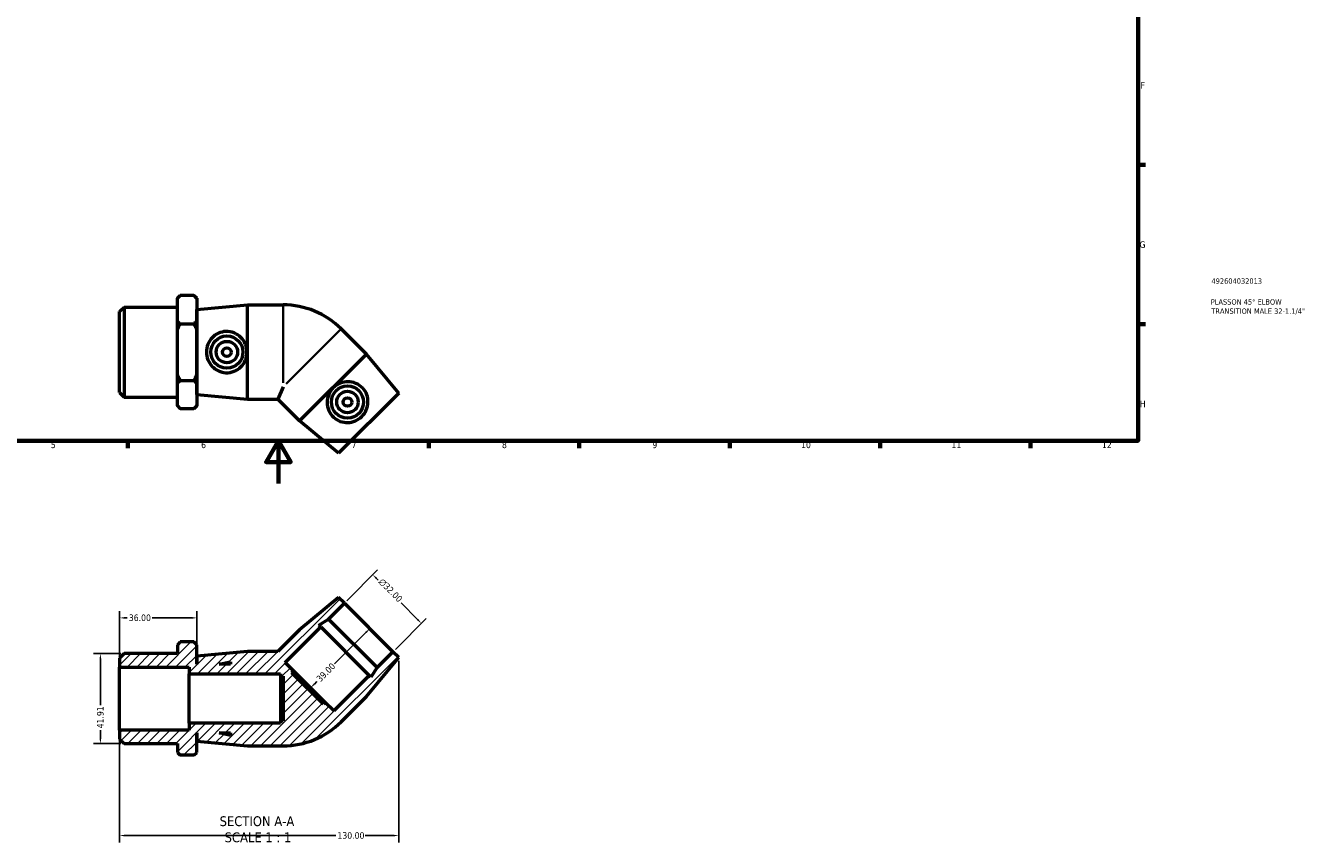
# Model space of a CAD drawing. Header units: millimetres. Extents: x 0 to 899, y -167 to 594.
# Tile 2 of 3: x 303 to 899, y -167 to 213. Entities that reach past the tile are written whole.
import ezdxf

# ---------------------------------------------------------------- set-up
doc = ezdxf.new("R2010")
doc.units = ezdxf.units.MM
for name, color, linetype, lineweight in [('Border (ANSI)', 7, 'Continuous', 70), ('Dimension (ANSI)', 7, 'Continuous', 25), ('Hatch (ANSI)', 7, 'Continuous', 18), ('Symbol (ANSI)', 7, 'Continuous', 25), ('Title (ISO)', 7, 'Continuous', 50), ('Visible (ANSI)', 7, 'Continuous', 50), ('Visible Narrow (ANSI)', 7, 'Continuous', 35)]:
    doc.layers.add(name, color=color, linetype=linetype, lineweight=lineweight)
doc.styles.add('Label Text (ANSI)', font='tahoma.ttf')
doc.styles.add('Note Text (ANSI)', font='tahoma.ttf')
doc.styles.add('Note Text (ISO)', font='tahoma.ttf')
doc.dimstyles.new('Default - mm (ANSI)', dxfattribs={"dimtxt": 3.048, "dimasz": 2.5, "dimexe": 3.175, "dimexo": 1.6002, "dimgap": 0.8, "dimtad": 0, "dimtoh": 1, "dimrnd": 1e-08, "dimzin": 4, "dimdsep": 46, "dimtxsty": 'Note Text (ANSI)', "dimcen": 0.09, "dimdle": 10, "dimclrd": 256, "dimclre": 256, "dimclrt": 256, "dimadec": 1, "dimazin": 1, "dimtfac": 1, "dimtofl": 0, "dimtmove": 0, "dimatfit": 3, "dimfxl": 1, "dimtolj": 1, "dimtzin": 4, "dimlwd": -1, "dimlwe": -1, "dimarcsym": 0})

# ---------------------------------------------------------------- blocks, each defined once
blk = doc.blocks.new('Borders Default Border')
at = {"layer": 'Border (ANSI)'}
for p, q in [((821, 148.5), (824.45, 148.5)), ((821, 74.25), (824.45, 74.25)), ((350.42, 20), (350.42, 16.55)), ((490.58, 20), (490.58, 16.55)), ((560.67, 20), (560.67, 16.55)), ((630.75, 20), (630.75, 16.55)), ((700.83, 20), (700.83, 16.55)), ((770.92, 20), (770.92, 16.55))]:
    blk.add_line(p, q, dxfattribs=at)
at = {"layer": 'Border (ANSI)', "flags": 128}
for points in [[(20, 20), (20, 574), (821, 574), (821, 20), (20, 20)], [(420.5, 0), (420.5, 20), (414.73, 10), (426.27, 10), (420.5, 20)]]:
    blk.add_lwpolyline(points, dxfattribs=at)
at = {"layer": 'Border (ANSI)', "color": 230, "true_color": 0xff0080, "attachment_point": 7, "style": 'Note Text (ANSI)'}
for s, insert, char_height in [('F', (822.14, 184.1), 3.05), ('G', (821.66, 109.79), 3.05), ('H', (821.81, 35.6), 3.05), ('5', (314.48, 16.49), 3.05), ('6', (384.49, 16.49), 3.05), ('7', (454.6, 16.55), 3.05), ('8', (524.63, 16.48), 3.05), ('9', (594.7, 16.49), 3.05), ('10', (663.96, 16.49), 3.048), ('11', (734.04, 16.55), 3.048), ('12', (804.13, 16.55), 3.048)]:
    blk.add_mtext(s, dxfattribs=dict(at, insert=insert, char_height=char_height))
blk = doc.blocks.new('Title Blocks ISO')
at = {"layer": 'Title (ISO)', "color": 232, "true_color": 0xca0064, "style": 'Note Text (ISO)'}
for tag, p in [('PART_NUMBER_001', (34.16, 73.13)), ('DESCRIPTION_001', (33.84, 63.4)), ('DESCRIPTION_002', (34.09, 59.12))]:
    blk.add_attdef(tag, p, '', height=2.5, dxfattribs=at)
blk = doc.blocks.new('*D7')
at = {"layer": 'Defpoints', "color": 0, "transparency": 16777216}
for p in [(348.63, -79.23), (337.56, -121.14), (348.63, -121.14)]:
    blk.add_point(p, dxfattribs=at)
at = {"layer": 'Dimension (ANSI)', "transparency": 16777216}
for p, q in [((347.03, -79.23), (334.39, -79.23)), ((337.56, -81.73), (337.56, -103.23)), ((337.56, -118.64), (337.56, -114.84)), ((347.03, -121.14), (334.39, -121.14))]:
    blk.add_line(p, q, dxfattribs=at)
for points in [[(337.14, -81.73), (337.98, -81.73), (337.56, -79.23)], [(337.14, -118.64), (337.98, -118.64), (337.56, -121.14)]]:
    blk.add_solid(points, dxfattribs=at)
at = {"layer": 'Dimension (ANSI)', "color": 230, "true_color": 0xff0080, "transparency": 16777216, "insert": (335.98, -114.04), "char_height": 3.048, "attachment_point": 1, "rotation": 90, "style": 'Note Text (ANSI)'}
blk.add_mtext('\\A1;41.91', dxfattribs=at)
blk = doc.blocks.new('*D8')
at = {"layer": 'Defpoints', "color": 0, "transparency": 16777216}
for p in [(346.53, -62.56), (382.53, -80.38), (346.53, -85.51)]:
    blk.add_point(p, dxfattribs=at)
at = {"layer": 'Dimension (ANSI)', "transparency": 16777216}
for p, q in [((346.53, -83.91), (346.53, -59.39)), ((382.53, -78.78), (382.53, -59.39)), ((349.03, -62.56), (350.01, -62.56)), ((380.03, -62.56), (361.67, -62.56))]:
    blk.add_line(p, q, dxfattribs=at)
for points in [[(349.03, -62.14), (349.03, -62.98), (346.53, -62.56)], [(380.03, -62.14), (380.03, -62.98), (382.53, -62.56)]]:
    blk.add_solid(points, dxfattribs=at)
at = {"layer": 'Dimension (ANSI)', "color": 230, "true_color": 0xff0080, "transparency": 16777216, "insert": (350.81, -60.97), "char_height": 3.048, "attachment_point": 1, "style": 'Note Text (ANSI)'}
blk.add_mtext('\\A1;36.00', dxfattribs=at)
blk = doc.blocks.new('*D9')
at = {"layer": 'Defpoints', "color": 0, "transparency": 16777216}
for p in [(464.48, -42.47), (451.22, -55.73), (473.84, -78.36)]:
    blk.add_point(p, dxfattribs=at)
at = {"layer": 'Dimension (ANSI)', "transparency": 16777216}
for p, q in [((452.35, -54.6), (466.72, -40.23)), ((466.25, -44.24), (466.91, -44.91)), ((485.34, -63.33), (477.62, -55.62)), ((474.98, -77.23), (489.35, -62.85))]:
    blk.add_line(p, q, dxfattribs=at)
for points in [[(466.54, -43.94), (465.95, -44.53), (464.48, -42.47)], [(485.63, -63.04), (485.04, -63.62), (487.11, -65.1)]]:
    blk.add_solid(points, dxfattribs=at)
at = {"layer": 'Dimension (ANSI)', "color": 230, "true_color": 0xff0080, "transparency": 16777216, "insert": (469.1, -43.85), "char_height": 3.048, "attachment_point": 1, "rotation": 315, "style": 'Note Text (ANSI)'}
blk.add_mtext('\\A1;\\fAIGDT|b0|i0;\\H3.0480;\\ln\\fTahoma|b0|i0;\\H3.0480;32.00', dxfattribs=at)
blk = doc.blocks.new('*D10')
at = {"layer": 'Defpoints', "color": 0, "transparency": 16777216}
for p in [(462.53, -67.05), (434.95, -94.62), (435.48, -95.15)]:
    blk.add_point(p, dxfattribs=at)
at = {"layer": 'Dimension (ANSI)', "transparency": 16777216}
for p, q in [((461.29, -69.34), (446.67, -83.96)), ((437.25, -93.38), (438.43, -92.2))]:
    blk.add_line(p, q, dxfattribs=at)
for points in [[(461, -69.05), (461.59, -69.64), (463.06, -67.57)], [(436.95, -93.09), (437.54, -93.68), (435.48, -95.15)]]:
    blk.add_solid(points, dxfattribs=at)
at = {"layer": 'Dimension (ANSI)', "color": 230, "true_color": 0xff0080, "transparency": 16777216, "insert": (437.87, -90.51), "char_height": 3.048, "attachment_point": 1, "rotation": 45, "style": 'Note Text (ANSI)'}
blk.add_mtext('\\A1;39.00', dxfattribs=at)
blk = doc.blocks.new('*D11')
at = {"layer": 'Defpoints', "color": 0, "transparency": 16777216}
for p in [(476.53, -81.05), (346.53, -114.85), (476.53, -164)]:
    blk.add_point(p, dxfattribs=at)
at = {"layer": 'Dimension (ANSI)', "transparency": 16777216}
for p, q in [((476.53, -82.65), (476.53, -167.17)), ((346.53, -116.45), (346.53, -167.17)), ((349.03, -164), (447.19, -164)), ((474.03, -164), (460.87, -164))]:
    blk.add_line(p, q, dxfattribs=at)
for points in [[(349.03, -163.58), (349.03, -164.41), (346.53, -164)], [(474.03, -163.58), (474.03, -164.41), (476.53, -164)]]:
    blk.add_solid(points, dxfattribs=at)
at = {"layer": 'Dimension (ANSI)', "color": 230, "true_color": 0xff0080, "transparency": 16777216, "insert": (447.99, -162.41), "char_height": 3.048, "attachment_point": 1, "style": 'Note Text (ANSI)'}
blk.add_mtext('\\A1;130.00', dxfattribs=at)

msp = doc.modelspace()

# ---------------------------------------------------------------- hatches: boundary and pattern name
at = {"layer": 'Hatch (ANSI)'}
h = msp.add_hatch(dxfattribs=at)
h.set_pattern_fill('ANSI31', color=256, scale=25.4, style=0)
h.set_pattern_definition([(45, (0, 0), (-2.245064, 2.245064), [])])
edge = h.paths.add_edge_path()
edge.add_line((430.357, -68.106), (420.281, -78.182))
edge.add_line((420.281, -78.182), (406.031, -78.182))
edge.add_line((406.031, -78.182), (382.531, -80.382))
edge.add_line((382.531, -80.382), (382.531, -84.182))
edge.add_line((382.531, -84.182), (382.431, -84.182))
edge.add_line((382.431, -84.182), (382.431, -75.102))
edge.add_line((382.431, -75.102), (381.111, -73.782))
edge.add_line((381.111, -73.782), (374.751, -73.782))
edge.add_line((374.751, -73.782), (373.431, -75.102))
edge.add_line((373.431, -75.102), (373.431, -79.227))
edge.add_line((373.431, -79.227), (348.627, -79.227))
edge.add_line((348.627, -79.227), (346.531, -81.323))
edge.add_line((346.531, -81.323), (346.531, -85.514))
edge.add_line((346.531, -85.514), (378.931, -85.514))
edge.add_line((378.931, -85.514), (378.931, -88.682))
edge.add_line((378.931, -88.682), (421.531, -88.682))
edge.add_line((421.531, -88.682), (421.531, -89.782))
edge.add_line((421.531, -89.782), (422.701, -89.782))
edge.add_line((422.701, -89.782), (422.701, -110.582))
edge.add_line((422.701, -110.582), (421.531, -110.582))
edge.add_line((421.531, -110.582), (421.531, -111.682))
edge.add_line((421.531, -111.682), (378.931, -111.682))
edge.add_line((378.931, -111.682), (378.931, -114.851))
edge.add_line((378.931, -114.851), (346.531, -114.851))
edge.add_line((346.531, -114.851), (346.531, -119.042))
edge.add_line((346.531, -119.042), (348.627, -121.137))
edge.add_line((348.627, -121.137), (373.431, -121.137))
edge.add_line((373.431, -121.137), (373.431, -125.262))
edge.add_line((373.431, -125.262), (374.751, -126.582))
edge.add_line((374.751, -126.582), (381.111, -126.582))
edge.add_line((381.111, -126.582), (382.431, -125.262))
edge.add_line((382.431, -125.262), (382.431, -116.182))
edge.add_line((382.431, -116.182), (382.531, -116.182))
edge.add_line((382.531, -116.182), (382.531, -119.982))
edge.add_line((382.531, -119.982), (406.031, -122.182))
edge.add_line((406.031, -122.182), (422.701, -122.182))
edge.add_ellipse((422.701, -84.025), major_axis=(0, -38.157), ratio=1, start_angle=0, end_angle=45)
edge.add_line((449.682, -111.006), (461.47, -99.219))
edge.add_line((461.47, -99.219), (476.531, -81.046))
edge.add_line((476.531, -81.046), (473.844, -78.359))
edge.add_line((473.844, -78.359), (466.49, -85.713))
edge.add_line((466.49, -85.713), (463.595, -90.172))
edge.add_line((463.595, -90.172), (462.813, -89.39))
edge.add_line((462.813, -89.39), (446.267, -105.936))
edge.add_line((446.267, -105.936), (442.307, -101.977))
edge.add_line((442.307, -101.977), (441.48, -102.804))
edge.add_line((441.48, -102.804), (426.772, -88.096))
edge.add_line((426.772, -88.096), (427.599, -87.269))
edge.add_line((427.599, -87.269), (423.64, -83.309))
edge.add_line((423.64, -83.309), (440.186, -66.763))
edge.add_line((440.186, -66.763), (439.404, -65.981))
edge.add_line((439.404, -65.981), (443.863, -63.086))
edge.add_line((443.863, -63.086), (451.217, -55.732))
edge.add_line((451.217, -55.732), (448.53, -53.045))
edge.add_line((448.53, -53.045), (430.357, -68.106))
h.paths.add_polyline_path([(398.131, -117.288), (392.931, -116.182), (398.131, -116.182)], flags=0)
h.paths.add_polyline_path([(392.931, -84.182), (398.131, -83.077), (398.131, -84.182)], flags=0)

# ---------------------------------------------------------------- linework, layer by layer
at = {"layer": 'Visible (ANSI)'}
for p, q in [((373.431, 86.37), (374.751, 87.69)), ((373.431, 86.244), (373.431, 86.37)), ((373.431, 75.935), (373.431, 86.244)), ((381.111, 87.69), (374.751, 87.69)), ((382.431, 86.37), (381.111, 87.69)), ((382.431, 86.37), (382.431, 86.244)), ((382.431, 86.244), (382.431, 75.935)), ((346.531, 80.149), (348.627, 82.245)), ((346.531, 42.43), (346.531, 80.149)), ((348.627, 82.245), (348.627, 40.335)), ((348.627, 82.245), (373.431, 82.245)), ((382.531, 81.09), (406.031, 83.29)), ((382.531, 41.49), (382.531, 81.09)), ((406.031, 39.29), (406.031, 83.29)), ((406.031, 83.29), (422.701, 83.29)), ((373.431, 71.599), (373.431, 75.935)), ((373.431, 50.98), (373.431, 71.599)), ((374.751, 74.49), (381.111, 74.49)), ((382.431, 77.29), (382.531, 77.29)), ((382.431, 75.935), (382.431, 71.599)), ((382.431, 71.599), (382.431, 50.98)), ((461.47, 60.326), (449.682, 72.114)), ((461.47, 60.326), (430.357, 29.214)), ((476.531, 42.154), (461.47, 60.326)), ((373.431, 46.644), (373.431, 50.98)), ((374.751, 48.09), (381.111, 48.09)), ((382.431, 50.98), (382.431, 46.644)), ((346.531, 42.43), (348.627, 40.335)), ((373.431, 36.335), (373.431, 46.644)), ((382.431, 46.644), (382.431, 36.335)), ((382.431, 45.29), (382.531, 45.29)), ((422.701, 45.133), (420.281, 39.29)), ((476.531, 42.154), (448.53, 14.152)), ((348.627, 40.335), (373.431, 40.335)), ((373.431, 36.21), (373.431, 36.335)), ((373.431, 36.21), (374.751, 34.89)), ((382.431, 36.21), (381.111, 34.89)), ((382.431, 36.335), (382.431, 36.21)), ((382.531, 41.49), (406.031, 39.29)), ((406.031, 39.29), (420.281, 39.29)), ((430.357, 29.214), (420.281, 39.29)), ((381.111, 34.89), (374.751, 34.89)), ((448.53, 14.152), (430.357, 29.214)), ((448.53, -53.045), (430.357, -68.106)), ((451.217, -55.732), (448.53, -53.045)), ((443.863, -63.086), (451.217, -55.732)), ((451.217, -55.732), (473.844, -78.359)), ((439.404, -65.981), (443.863, -63.086)), ((443.863, -63.086), (466.49, -85.713)), ((430.357, -68.106), (420.281, -78.182)), ((423.64, -83.309), (440.186, -66.763)), ((440.186, -66.763), (439.404, -65.981)), ((440.186, -66.763), (462.813, -89.39)), ((374.751, -73.782), (373.431, -75.102)), ((373.431, -75.102), (373.431, -79.227)), ((381.111, -73.782), (374.751, -73.782)), ((382.431, -75.102), (381.111, -73.782)), ((382.431, -84.182), (382.431, -75.102)), ((348.627, -79.227), (346.531, -81.323)), ((346.531, -81.323), (346.531, -85.514)), ((373.431, -79.227), (348.627, -79.227)), ((406.031, -78.182), (382.531, -80.382)), ((382.531, -80.382), (382.531, -84.182)), ((392.931, -84.182), (398.131, -83.077)), ((398.131, -83.077), (398.131, -84.182)), ((420.281, -78.182), (406.031, -78.182)), ((427.599, -87.269), (423.64, -83.309)), ((461.47, -99.219), (476.531, -81.046)), ((473.844, -78.359), (466.49, -85.713)), ((476.531, -81.046), (473.844, -78.359)), ((346.531, -85.514), (378.931, -85.514)), ((346.531, -114.851), (346.531, -85.514)), ((378.931, -85.514), (378.931, -88.682)), ((378.931, -88.682), (421.531, -88.682)), ((378.931, -111.682), (378.931, -88.682)), ((382.531, -84.182), (382.431, -84.182)), ((398.131, -84.182), (392.931, -84.182)), ((421.531, -88.682), (421.531, -89.782)), ((426.772, -88.096), (427.599, -87.269)), ((441.48, -102.804), (426.772, -88.096)), ((442.307, -101.977), (427.599, -87.269)), ((462.813, -89.39), (446.267, -105.936)), ((463.595, -90.172), (462.813, -89.39)), ((466.49, -85.713), (463.595, -90.172)), ((421.531, -89.782), (422.701, -89.782)), ((421.531, -89.782), (421.531, -110.582)), ((422.701, -89.782), (422.701, -110.582)), ((449.682, -111.006), (461.47, -99.219)), ((442.307, -101.977), (441.48, -102.804)), ((446.267, -105.936), (442.307, -101.977)), ((421.531, -111.682), (378.931, -111.682)), ((378.931, -111.682), (378.931, -114.851)), ((422.701, -110.582), (421.531, -110.582)), ((421.531, -110.582), (421.531, -111.682)), ((378.931, -114.851), (346.531, -114.851)), ((346.531, -114.851), (346.531, -119.042)), ((346.531, -119.042), (348.627, -121.137)), ((382.431, -125.262), (382.431, -116.182)), ((382.431, -116.182), (382.531, -116.182)), ((382.531, -116.182), (382.531, -119.982)), ((398.131, -117.288), (392.931, -116.182)), ((392.931, -116.182), (398.131, -116.182)), ((398.131, -116.182), (398.131, -117.288)), ((348.627, -121.137), (373.431, -121.137)), ((373.431, -121.137), (373.431, -125.262)), ((373.431, -125.262), (374.751, -126.582)), ((381.111, -126.582), (382.431, -125.262)), ((382.531, -119.982), (406.031, -122.182)), ((406.031, -122.182), (422.701, -122.182)), ((381.111, -126.582), (374.751, -126.582))]:
    msp.add_line(p, q, dxfattribs=at)
for centre, radius in [((396.494, 61.29), 7.5), ((396.494, 61.29), 5), ((396.494, 61.29), 2), ((452.658, 38.026), 7.5), ((452.658, 38.026), 5), ((452.658, 38.026), 2)]:
    msp.add_circle(centre, radius, dxfattribs=at)
for centre, start, end in [((422.701, 45.133), 45, 90), ((422.701, -84.025), 270, 315)]:
    msp.add_arc(centre, 38.157, start, end, dxfattribs=at)
for points in [[(373.431, 86.244), (374.01, 86.948), (374.751, 87.69)], [(381.111, 87.69), (381.852, 86.948), (382.431, 86.244)], [(374.751, 74.49), (374.01, 75.231), (373.431, 75.935)], [(373.431, 71.599), (374.01, 73.007), (374.751, 74.49)], [(382.431, 75.935), (381.852, 75.231), (381.111, 74.49)], [(381.111, 74.49), (381.852, 73.007), (382.431, 71.599)], [(374.751, 48.09), (374.01, 49.572), (373.431, 50.98)], [(373.431, 46.644), (374.01, 47.348), (374.751, 48.09)], [(382.431, 50.98), (381.852, 49.572), (381.111, 48.09)], [(381.111, 48.09), (381.852, 47.348), (382.431, 46.644)], [(374.751, 34.89), (374.01, 35.631), (373.431, 36.335)], [(382.431, 36.335), (381.852, 35.631), (381.111, 34.89)]]:
    msp.add_rational_spline(points, [1, 1.00158000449, 1], degree=2, dxfattribs=at)
for points in [[(396.013, 51.679), (394.851, 51.729), (393.624, 52.017), (391.397, 53.055), (390.395, 53.804), (388.819, 55.489), (388.135, 56.547), (387.226, 58.858), (387.001, 60.111), (387.001, 62.468), (387.226, 63.722), (388.135, 66.033), (388.819, 67.091), (390.395, 68.776), (391.397, 69.525), (393.624, 70.563), (394.851, 70.85), (397.29, 70.954), (398.624, 70.731), (401.052, 69.759), (402.148, 69.012), (403.853, 67.301), (404.591, 66.227), (405.581, 63.844), (405.833, 62.533), (405.833, 60.046), (405.581, 58.735), (404.591, 56.352), (403.853, 55.279), (402.148, 53.567), (401.052, 52.82), (398.624, 51.848), (397.29, 51.625), (396.013, 51.679)], [(459.793, 44.481), (460.58, 43.624), (461.244, 42.554), (462.085, 40.245), (462.263, 39.007), (462.186, 36.701), (461.922, 35.469), (460.931, 33.192), (460.203, 32.146), (458.537, 30.48), (457.491, 29.753), (455.214, 28.762), (453.982, 28.497), (451.676, 28.42), (450.438, 28.599), (448.13, 29.44), (447.059, 30.104), (445.261, 31.755), (444.475, 32.856), (443.445, 35.26), (443.199, 36.563), (443.203, 38.979), (443.441, 40.26), (444.425, 42.645), (445.175, 43.75), (446.933, 45.509), (448.038, 46.258), (450.424, 47.243), (451.704, 47.48), (454.12, 47.484), (455.423, 47.238), (457.827, 46.209), (458.929, 45.423), (459.793, 44.481)]]:
    msp.add_open_spline(points, degree=3, knots=[0, 0, 0, 0, 0.3502163, 0.3502163, 0.7004326, 0.7004326, 1.053926, 1.053926, 1.4074195, 1.4074195, 1.760913, 1.760913, 2.1144064, 2.1144064, 2.4646227, 2.4646227, 2.814839, 2.814839, 3.1994647, 3.1994647, 3.5840903, 3.5840903, 3.9571828, 3.9571828, 4.3302752, 4.3302752, 4.7033677, 4.7033677, 5.0764601, 5.0764601, 5.4610858, 5.4610858, 5.8457114, 5.8457114, 5.8457114, 5.8457114], dxfattribs=at)
at = {"layer": 'Visible Narrow (ANSI)'}
for p, q in [((422.701, 47.033), (422.701, 83.132)), ((449.571, 72.002), (424.045, 46.476))]:
    msp.add_line(p, q, dxfattribs=at)

# ---------------------------------------------------------------- block references
msp.add_blockref('Borders Default Border', (0, 0))
msp.add_blockref('Title Blocks ISO', (821, 20)).add_auto_attribs({'PART_NUMBER_001': '492604032013', 'DESCRIPTION_001': 'PLASSON 45° ELBOW', 'DESCRIPTION_002': 'TRANSITION MALE 32-1.1/4"'})

# ---------------------------------------------------------------- texts
at = {"layer": 'Symbol (ANSI)', "char_height": 4.572, "attachment_point": 7, "style": 'Label Text (ANSI)'}
for s, insert in [('SECTION A-A', (393.107, -159.665)), ('SCALE 1 : 1', (395.426, -167.178))]:
    msp.add_mtext(s, dxfattribs=dict(at, insert=insert))

# ---------------------------------------------------------------- dimensions: what is measured, and where the dimension line sits
at = {"layer": 'Dimension (ANSI)'}
dim = msp.add_linear_dim(base=(464.478, -42.471), p1=(473.844, -78.359), p2=(451.217, -55.732), angle=315, text='\\fAIGDT|b0|i0;\\H3.0480;\\ln\\fTahoma|b0|i0;\\H3.0480;<>', dimstyle='Default - mm (ANSI)', override={"dimtoh": 0, "dimdec": 2, "dimtp": 0, "dimtm": 0, "dimtdec": 2, "dimatfit": 1}, dxfattribs=at)
dim.commit()
dim.dimension.update_dxf_attribs({"geometry": '*D9', "text_midpoint": (472.268, -50.261), "dimtype": 160})
for base, p1, p2, angle, override, picture, middle in [((346.531, -62.56), (382.531, -80.382), (346.531, -85.514), 180, {"dimtoh": 0, "dimdec": 2, "dimtp": 0, "dimtm": 0, "dimtdec": 2, "dimatfit": 1}, '*D8', (355.84, -62.56)), ((435.481, -95.15), (462.531, -67.045), (434.953, -94.623), 225, {"dimtoh": 0, "dimdec": 2, "dimse1": 1, "dimse2": 1, "dimtp": 0, "dimtm": 0, "dimtdec": 2, "dimatfit": 1}, '*D10', (442.552, -88.079)), ((337.561, -121.137), (348.627, -79.227), (348.627, -121.137), 90, {"dimtoh": 0, "dimdec": 2, "dimtp": 0, "dimtm": 0, "dimtdec": 2, "dimatfit": 1}, '*D7', (337.561, -109.034)), ((476.531, -163.996), (346.531, -114.851), (476.531, -81.046), 180, {"dimtoh": 0, "dimdec": 2, "dimtp": 0, "dimtm": 0, "dimtdec": 2, "dimatfit": 1}, '*D11', (454.031, -163.996))]:
    dim = msp.add_linear_dim(base=base, p1=p1, p2=p2, angle=angle, dimstyle='Default - mm (ANSI)', override=override, dxfattribs=at)
    dim.commit()
    dim.dimension.update_dxf_attribs({"geometry": picture, "text_midpoint": middle, "dimtype": 160})

doc.saveas('drawing.dxf')
